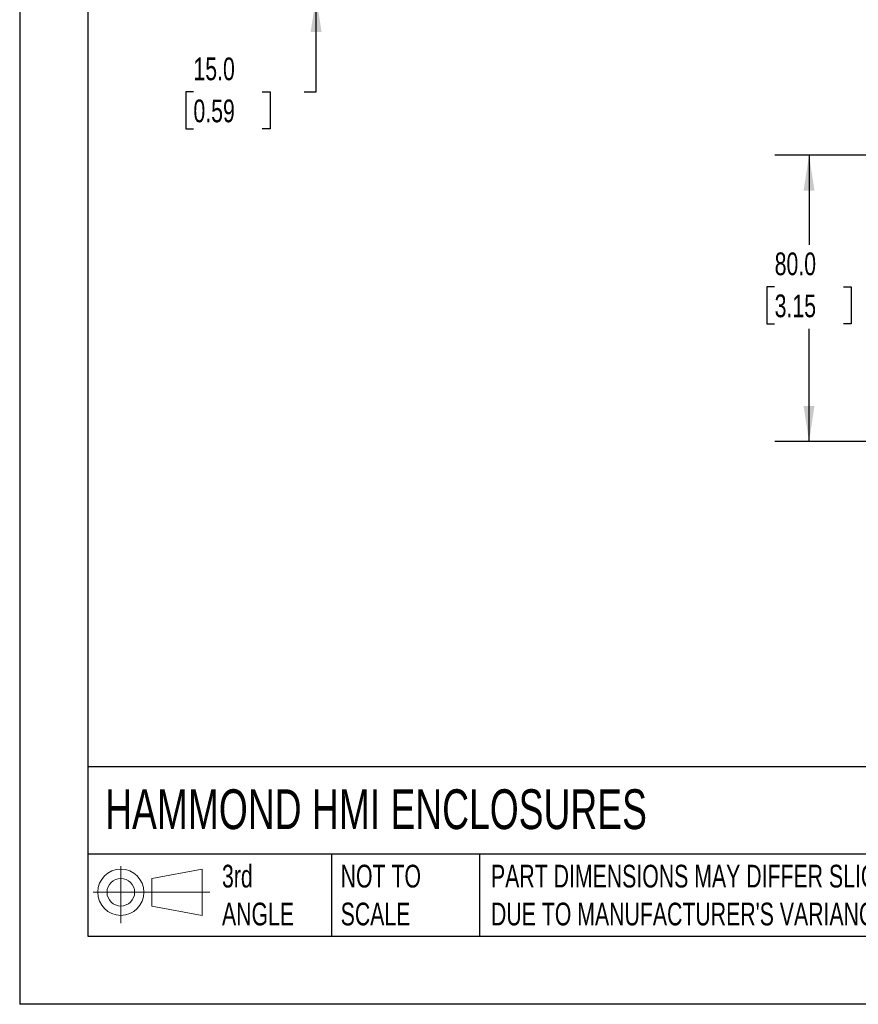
# Model space of a CAD drawing. Header units: millimetres. Extents: x 0 to 838, y 0 to 648.
# Tile 1 of 21: x 0 to 234, y 0 to 275. Entities that reach past the tile are written whole.
import ezdxf

# ---------------------------------------------------------------- set-up
doc = ezdxf.new("R2010")
doc.units = ezdxf.units.MM
doc.header["$LTSCALE"] = 3
doc.layers.add('DIMENSIONS', color=140, linetype='Continuous', lineweight=25)
doc.layers.add('TEXT', color=140, linetype='Continuous', lineweight=25)
doc.styles.add('SLDTEXTSTYLE0', font='TXT', dxfattribs={"width": 0.7})
doc.dimstyles.new('SLDDIMSTYLE0', dxfattribs={"dimtxt": 6.474023, "dimasz": 9.906, "dimexe": 0, "dimexo": 0.0625, "dimgap": 1.618506, "dimtad": 0, "dimtih": 1, "dimtoh": 1, "dimdec": 1, "dimrnd": 1e-09, "dimzin": 4, "dimdsep": 46, "dimtxsty": 'SLDTEXTSTYLE0', "dimsah": 1, "dimcen": 0.09, "dimadec": 0, "dimazin": 1, "dimtfac": 1, "dimtdec": 1, "dimtmove": 0, "dimatfit": 0, "dimfxl": 0, "dimfrac": 2, "dimtolj": 1, "dimtzin": 12, "dimarcsym": 0})
doc.dimstyles.new('SLDDIMSTYLE2', dxfattribs={"dimtxt": 6.474023, "dimasz": 9.906, "dimexe": 0, "dimexo": 0.0625, "dimgap": 1.618506, "dimtad": 0, "dimtih": 1, "dimtoh": 1, "dimdec": 1, "dimrnd": 1e-09, "dimzin": 4, "dimdsep": 46, "dimtxsty": 'SLDTEXTSTYLE0', "dimsah": 1, "dimcen": 0.09, "dimadec": 0, "dimazin": 1, "dimtfac": 1, "dimtdec": 1, "dimtofl": 0, "dimtmove": 0, "dimatfit": 3, "dimfxl": 0, "dimfrac": 2, "dimtolj": 1, "dimtzin": 12, "dimarcsym": 0})

# ---------------------------------------------------------------- blocks, each defined once
blk = doc.blocks.new('Block11')
at = {"color": 7, "linetype": 'Continuous', "lineweight": 18}
for p, q in [((7.77, 15.93), (7.77, 0)), ((16.44, 12.5), (30.53, 15.1)), ((30.53, 15.1), (30.53, 2.19)), ((16.44, 4.79), (16.44, 12.5)), ((0, 8.65), (32.62, 8.65)), ((16.44, 4.79), (30.53, 2.19))]:
    blk.add_line(p, q, dxfattribs=at)
for radius in [6.45, 3.86]:
    blk.add_circle((7.77, 8.65), radius, dxfattribs=at)
blk = doc.blocks.new('Block12')
at = {"color": 7, "linetype": 'Continuous'}
blk.add_blockref('Block11', (0, 0), dxfattribs=at)
blk = doc.blocks.new('_D_2')
at = {"layer": 'DIMENSIONS'}
for p, q in [((82.86, 296.55), (82.86, 315.6)), ((120.45, 296.55), (73.34, 296.55)), ((107.95, 281.55), (73.34, 281.55)), ((82.86, 254.88), (82.86, 281.55)), ((48.57, 254.88), (46.4, 254.88)), ((46.4, 254.88), (46.4, 244.59)), ((67.81, 254.88), (69.99, 254.88)), ((69.99, 254.88), (69.99, 244.59)), ((79.48, 254.88), (82.86, 254.88)), ((46.4, 244.59), (48.57, 244.59)), ((69.99, 244.59), (67.81, 244.59))]:
    blk.add_line(p, q, dxfattribs=at)
for points in [[(82.86, 296.55), (84.39, 306.45), (81.34, 306.45)], [(82.86, 281.55), (81.34, 271.64), (84.39, 271.64)]]:
    blk.add_solid(points, dxfattribs=at)
at = {"layer": 'DIMENSIONS', "char_height": 6.35, "attachment_point": 1, "style": 'SLDTEXTSTYLE0'}
for s, insert in [('15.0', (48.57, 264.51)), ('0.59', (48.57, 252.77))]:
    blk.add_mtext(s, dxfattribs=dict(at, insert=insert))
blk = doc.blocks.new('_D_12')
at = {"layer": 'DIMENSIONS'}
for p, q in [((287.91, 237.23), (211.11, 237.23)), ((220.64, 237.23), (220.64, 212.15)), ((211.02, 200.41), (208.84, 200.41)), ((208.84, 200.41), (208.84, 190.12)), ((230.26, 200.41), (232.43, 200.41)), ((232.43, 200.41), (232.43, 190.12)), ((208.84, 190.12), (211.02, 190.12)), ((232.43, 190.12), (230.26, 190.12)), ((220.64, 157.23), (220.64, 188.67)), ((287.91, 157.23), (211.11, 157.23))]:
    blk.add_line(p, q, dxfattribs=at)
for points in [[(220.64, 237.23), (219.11, 227.33), (222.16, 227.33)], [(220.64, 157.23), (222.16, 167.14), (219.11, 167.14)]]:
    blk.add_solid(points, dxfattribs=at)
at = {"layer": 'DIMENSIONS', "char_height": 6.35, "attachment_point": 1, "style": 'SLDTEXTSTYLE0'}
for s, insert in [('80.0', (211.02, 210.04)), ('3.15', (211.02, 198.3))]:
    blk.add_mtext(s, dxfattribs=dict(at, insert=insert))

msp = doc.modelspace()

# ---------------------------------------------------------------- linework, layer by layer
at = {"color": 7, "linetype": 'Continuous'}
for p in [(0.01, 647.71), (838.21, 0.01)]:
    msp.add_line(p, (0.01, 0.01), dxfattribs=at)
at = {"layer": 'TEXT'}
for p, q in [((19.05, 628.65), (19.05, 19.05)), ((819.15, 66.38), (19.05, 66.38)), ((819.15, 41.91), (19.05, 41.91)), ((87.13, 41.91), (87.13, 19.05)), ((128.51, 41.91), (128.51, 19.05)), ((19.05, 19.05), (819.15, 19.05))]:
    msp.add_line(p, q, dxfattribs=at)

# ---------------------------------------------------------------- block references
msp.add_blockref('Block12', (20.51, 22.66), dxfattribs=at)

# ---------------------------------------------------------------- texts
at = {"layer": 'TEXT', "attachment_point": 1, "style": 'SLDTEXTSTYLE0'}
for s, insert, char_height in [('HAMMOND HMI ENCLOSURES', (23.9, 60.07), 11.1125), ('3rd^JANGLE', (56.55, 38.99), 6.35), ('NOT TO^JSCALE', (89.72, 38.99), 6.35), ("PART DIMENSIONS MAY DIFFER SLIGHTLY ^JDUE TO MANUFACTURER'S VARIANCES", (131.74, 38.99), 6.35)]:
    msp.add_mtext(s, dxfattribs=dict(at, insert=insert, char_height=char_height))

# ---------------------------------------------------------------- dimensions: what is measured, and where the dimension line sits
at = {"layer": 'DIMENSIONS'}
for base, p1, p2, dimstyle, picture, middle in [((82.86, 281.55), (124.26, 296.55), (111.76, 281.55), 'SLDDIMSTYLE0', '_D_2', (82.86, 254.88)), ((220.64, 157.23), (291.72, 237.23), (291.72, 157.23), 'SLDDIMSTYLE2', '_D_12', (220.64, 200.41))]:
    dim = msp.add_linear_dim(base=base, p1=p1, p2=p2, angle=90, dimstyle=dimstyle, dxfattribs=at)
    dim.commit()
    dim.dimension.update_dxf_attribs({"geometry": picture, "text_midpoint": middle, "dimtype": 160})

doc.saveas('drawing.dxf')
